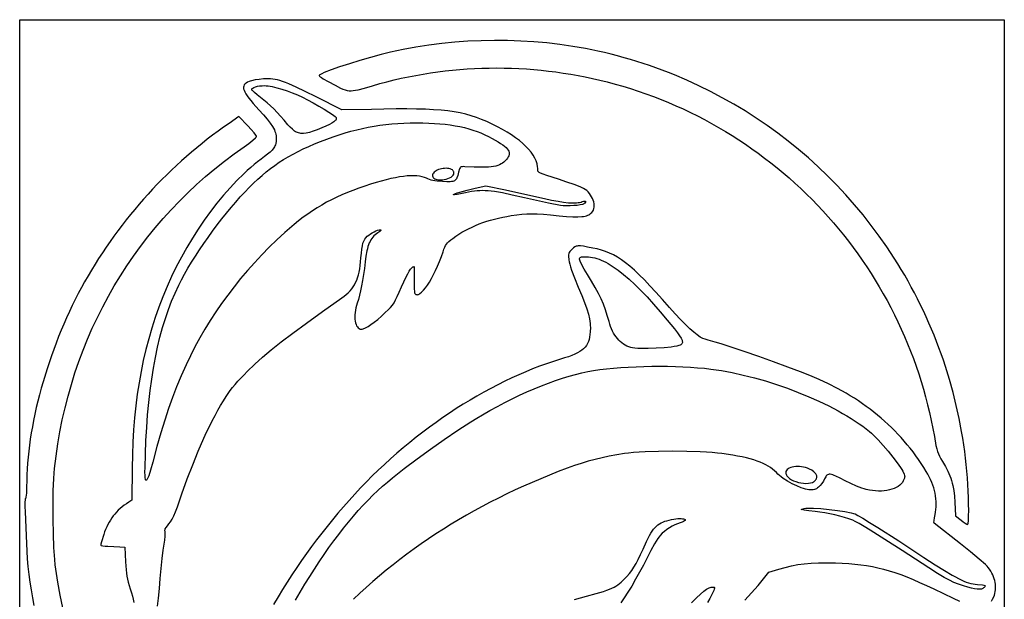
# Model space of a CAD drawing. Extents: x 109.22 to 117.12, y 110.58 to 118.58.
# Tile 2 of 2: x 109.22 to 117.12, y 113.93 to 118.58. Entities that reach past the tile are written whole.
import ezdxf

# ---------------------------------------------------------------- set-up
doc = ezdxf.new("R2010")
doc.units = 0

msp = doc.modelspace()

# ---------------------------------------------------------------- linework, layer by layer
for points in [[(109.2204, 114.5822), (109.2204, 118.5822), (113.1711, 118.5822), (117.1218, 118.5822), (117.1218, 114.5822), (117.1218, 110.5822), (113.1711, 110.5822), (109.2204, 110.5822), (109.2204, 114.5822)], [(116.8361, 114.6438), (116.8357, 114.6961), (116.8345, 114.7486), (116.8325, 114.8012), (116.8297, 114.854), (116.8261, 114.9068), (116.8218, 114.9597), (116.8166, 115.0126), (116.8107, 115.0656), (116.8041, 115.1185), (116.7967, 115.1715), (116.7885, 115.2244), (116.7796, 115.2773), (116.7595, 115.3828), (116.7364, 115.4878), (116.7105, 115.5923), (116.6817, 115.6959), (116.65, 115.7987), (116.6331, 115.8497), (116.6156, 115.9004), (116.5973, 115.9507), (116.5784, 116.0008), (116.5587, 116.0505), (116.5384, 116.0998), (116.5174, 116.1487), (116.4958, 116.1973), (116.4735, 116.2454), (116.4505, 116.293), (116.4262, 116.3416), (116.4013, 116.3898), (116.3757, 116.4375), (116.3495, 116.4847), (116.3227, 116.5315), (116.2953, 116.5779), (116.2673, 116.6238), (116.2387, 116.6693), (116.2095, 116.7142), (116.1797, 116.7587), (116.1183, 116.8463), (116.0547, 116.9319), (115.9888, 117.0155), (115.9208, 117.0971), (115.8506, 117.1766), (115.7783, 117.254), (115.704, 117.3293), (115.6277, 117.4025), (115.5494, 117.4734), (115.4693, 117.542), (115.3872, 117.6084), (115.3034, 117.6725), (115.2178, 117.7342), (115.1305, 117.7935), (115.0415, 117.8504), (114.9509, 117.9048), (114.8587, 117.9567), (114.765, 118.0061), (114.6698, 118.0529), (114.5732, 118.0971), (114.4752, 118.1386), (114.4257, 118.1583), (114.3759, 118.1774), (114.3257, 118.1958), (114.2753, 118.2135), (114.2245, 118.2305), (114.1734, 118.2469), (114.122, 118.2625), (114.0703, 118.2774), (114.0183, 118.2916), (113.9661, 118.3051), (113.9136, 118.3179), (113.8608, 118.3299), (113.8108, 118.3405), (113.7604, 118.3505), (113.7097, 118.3597), (113.6586, 118.3682), (113.5556, 118.3832), (113.4516, 118.3953), (113.3468, 118.4046), (113.2414, 118.4111), (113.1356, 118.4148), (113.0296, 118.4157), (112.9235, 118.4137), (112.8177, 118.409), (112.7122, 118.4014), (112.6073, 118.3911), (112.5032, 118.3779), (112.4, 118.3619), (112.298, 118.3431), (112.2475, 118.3327), (112.1974, 118.3215), (112.12, 118.3025), (112.0363, 118.2799), (111.9503, 118.255), (111.8661, 118.229), (111.7877, 118.2034), (111.7193, 118.1793), (111.6647, 118.158), (111.6439, 118.1488), (111.6281, 118.1408), (111.6247, 118.1379), (111.624, 118.1362), (111.6241, 118.1344), (111.6265, 118.1299), (111.6324, 118.1244), (111.6419, 118.1175), (111.6555, 118.109), (111.6956, 118.0864), (111.752, 118.0557), (111.7956, 118.0335), (111.8142, 118.0254), (111.8313, 118.0193), (111.8476, 118.015), (111.8636, 118.0126), (111.88, 118.012), (111.8973, 118.0131), (111.9161, 118.0158), (111.9369, 118.0202), (111.9872, 118.0337), (112.0529, 118.0529), (112.1099, 118.0691), (112.1673, 118.0844), (112.2248, 118.0986), (112.2827, 118.1119), (112.3407, 118.1242), (112.3989, 118.1355), (112.4573, 118.1458), (112.5159, 118.1552), (112.5747, 118.1635), (112.6336, 118.1709), (112.6926, 118.1773), (112.7517, 118.1826), (112.8109, 118.1871), (112.8703, 118.1905), (112.9296, 118.1929), (112.9891, 118.1944), (113.0485, 118.1948), (113.108, 118.1943), (113.1675, 118.1928), (113.227, 118.1903), (113.2865, 118.1868), (113.3459, 118.1823), (113.4052, 118.1768), (113.4645, 118.1704), (113.5238, 118.1629), (113.5829, 118.1545), (113.6419, 118.145), (113.7008, 118.1346), (113.7595, 118.1232), (113.818, 118.1108), (113.8764, 118.0974), (113.9346, 118.083), (113.9979, 118.0662), (114.0607, 118.0482), (114.1231, 118.0292), (114.1849, 118.009), (114.2462, 117.9878), (114.3069, 117.9655), (114.3671, 117.9421), (114.4268, 117.9177), (114.4859, 117.8923), (114.5445, 117.8658), (114.6024, 117.8383), (114.6598, 117.8098), (114.7166, 117.7803), (114.7727, 117.7499), (114.8283, 117.7184), (114.8832, 117.6861), (114.9374, 117.6527), (114.991, 117.6185), (115.0439, 117.5833), (115.0962, 117.5472), (115.1477, 117.5102), (115.1986, 117.4724), (115.2487, 117.4336), (115.2982, 117.394), (115.3469, 117.3536), (115.3948, 117.3123), (115.442, 117.2702), (115.4884, 117.2273), (115.5341, 117.1835), (115.579, 117.139), (115.6231, 117.0937), (115.6663, 117.0476), (115.7088, 117.0008), (115.7504, 116.9532), (115.7912, 116.9049), (115.8311, 116.8559), (115.8702, 116.8061), (115.9084, 116.7557), (115.9457, 116.7046), (115.9821, 116.6528), (116.0177, 116.6003), (116.0523, 116.5472), (116.0859, 116.4934), (116.1187, 116.439), (116.1505, 116.384), (116.1813, 116.3284), (116.2112, 116.2722), (116.2401, 116.2155), (116.268, 116.1581), (116.2949, 116.1002), (116.3208, 116.0417), (116.3456, 115.9828), (116.3695, 115.9232), (116.3923, 115.8632), (116.414, 115.8027), (116.4347, 115.7417), (116.4543, 115.6802), (116.4728, 115.6182), (116.4902, 115.5558), (116.5065, 115.493), (116.5216, 115.4297), (116.5357, 115.366), (116.5486, 115.3019), (116.5604, 115.2374), (116.5735, 115.1665), (116.5796, 115.1404), (116.586, 115.1184), (116.5934, 115.0989), (116.6022, 115.0801), (116.6131, 115.0603), (116.6265, 115.038), (116.6495, 114.9985), (116.6691, 114.9603), (116.6852, 114.9226), (116.6922, 114.9036), (116.6984, 114.8845), (116.7039, 114.865), (116.7087, 114.8452), (116.7164, 114.8039), (116.7219, 114.7598), (116.7252, 114.7121), (116.7306, 114.6007), (116.7749, 114.5668), (116.7928, 114.5537), (116.8087, 114.5429), (116.8209, 114.5356), (116.8277, 114.5329), (116.8294, 114.5352), (116.831, 114.5417), (116.8336, 114.5655), (116.8354, 114.6007), (116.8361, 114.6438)], [(111.4413, 117.6794), (111.4344, 117.6831), (111.4265, 117.6884), (111.4086, 117.7028), (111.3898, 117.7206), (111.3723, 117.7399), (111.3425, 117.7752), (111.3138, 117.808), (111.2858, 117.8382), (111.2587, 117.8662), (111.232, 117.892), (111.2058, 117.9158), (111.1798, 117.9378), (111.154, 117.958), (111.1262, 117.9797), (111.1034, 117.9987), (111.0881, 118.0131), (111.0839, 118.0179), (111.0824, 118.0208), (111.083, 118.0242), (111.0845, 118.0275), (111.0871, 118.0307), (111.0905, 118.0337), (111.1001, 118.0393), (111.1127, 118.0441), (111.128, 118.048), (111.1456, 118.0509), (111.165, 118.0527), (111.1859, 118.0531), (111.1991, 118.0526), (111.2138, 118.0511), (111.2471, 118.0455), (111.2843, 118.0369), (111.3244, 118.0256), (111.3661, 118.0119), (111.4082, 117.9963), (111.4494, 117.979), (111.4886, 117.9606), (111.5313, 117.9385), (111.5761, 117.914), (111.6207, 117.8886), (111.6628, 117.8637), (111.7, 117.8406), (111.7301, 117.8208), (111.7507, 117.8058), (111.7567, 117.8004), (111.7595, 117.7968), (111.7607, 117.7927), (111.761, 117.7886), (111.7605, 117.7846), (111.759, 117.7806), (111.7565, 117.7765), (111.7529, 117.7722), (111.7423, 117.7633), (111.7266, 117.7534), (111.7055, 117.7422), (111.6784, 117.7294), (111.6449, 117.7145), (111.6077, 117.6992), (111.5748, 117.6872), (111.5457, 117.6783), (111.5199, 117.6726), (111.4971, 117.6699), (111.4766, 117.6702), (111.4672, 117.6714), (111.4582, 117.6734), (111.4496, 117.676), (111.4413, 117.6794)], [(110.2291, 115.097), (110.2335, 115.2058), (110.2395, 115.3111), (110.2471, 115.4131), (110.2564, 115.5117), (110.2672, 115.6069), (110.2797, 115.699), (110.2938, 115.7878), (110.3095, 115.8734), (110.3269, 115.956), (110.346, 116.0355), (110.3668, 116.1121), (110.3893, 116.1856), (110.4134, 116.2563), (110.4393, 116.3242), (110.4669, 116.3892), (110.4962, 116.4515), (110.5187, 116.4952), (110.5436, 116.5408), (110.5707, 116.588), (110.5999, 116.6364), (110.6309, 116.6857), (110.6635, 116.7357), (110.6974, 116.7859), (110.7325, 116.8361), (110.7685, 116.8861), (110.8051, 116.9353), (110.8423, 116.9836), (110.8796, 117.0307), (110.917, 117.0761), (110.9542, 117.1196), (110.9909, 117.161), (111.027, 117.1997), (111.0624, 117.2362), (111.097, 117.2704), (111.1312, 117.3026), (111.165, 117.3329), (111.1988, 117.3614), (111.2328, 117.3883), (111.2672, 117.4138), (111.3022, 117.438), (111.3382, 117.4612), (111.3753, 117.4833), (111.4138, 117.5046), (111.4538, 117.5254), (111.4958, 117.5456), (111.5398, 117.5655), (111.5861, 117.5852), (111.635, 117.6049), (111.6857, 117.6244), (111.7352, 117.6423), (111.7838, 117.6588), (111.8315, 117.6738), (111.8786, 117.6874), (111.9253, 117.6997), (111.9717, 117.7106), (112.0179, 117.7202), (112.0643, 117.7286), (112.1109, 117.7357), (112.158, 117.7416), (112.2058, 117.7464), (112.2543, 117.75), (112.3039, 117.7526), (112.3546, 117.7541), (112.4067, 117.7546), (112.4562, 117.7542), (112.5038, 117.7528), (112.5494, 117.7506), (112.5933, 117.7474), (112.6355, 117.7432), (112.676, 117.7381), (112.715, 117.732), (112.7526, 117.7249), (112.7888, 117.7167), (112.8238, 117.7075), (112.8577, 117.6972), (112.8904, 117.6859), (112.9222, 117.6734), (112.9531, 117.6598), (112.9832, 117.6451), (113.0126, 117.6292), (113.0598, 117.6014), (113.0794, 117.589), (113.0964, 117.5773), (113.1109, 117.5663), (113.123, 117.5559), (113.1328, 117.546), (113.1402, 117.5364), (113.1455, 117.5271), (113.1486, 117.518), (113.1497, 117.5089), (113.1487, 117.4998), (113.1459, 117.4905), (113.1412, 117.4809), (113.1347, 117.4709), (113.1265, 117.4605), (113.1169, 117.45), (113.1068, 117.4405), (113.0959, 117.4321), (113.084, 117.4247), (113.071, 117.4183), (113.0566, 117.4128), (113.0406, 117.4083), (113.0228, 117.4046), (113.0031, 117.4018), (112.9812, 117.3997), (112.9569, 117.3985), (112.9301, 117.398), (112.8679, 117.399), (112.793, 117.4026), (112.7805, 117.4032), (112.7709, 117.4031), (112.7636, 117.4017), (112.7582, 117.3986), (112.7539, 117.3932), (112.7504, 117.3851), (112.7429, 117.3586), (112.736, 117.3333), (112.729, 117.314), (112.7251, 117.3064), (112.7207, 117.3), (112.7157, 117.2948), (112.7098, 117.2906), (112.703, 117.2874), (112.6951, 117.2851), (112.6858, 117.2835), (112.6751, 117.2826), (112.6488, 117.2825), (112.6147, 117.2839), (112.5713, 117.2872), (112.553, 117.2895), (112.5366, 117.2924), (112.5218, 117.2957), (112.5083, 117.2997), (112.4959, 117.3044), (112.4843, 117.3098), (112.4681, 117.3169), (112.45, 117.3225), (112.43, 117.3266), (112.408, 117.3293), (112.3842, 117.3305), (112.3583, 117.3303), (112.3306, 117.3286), (112.3008, 117.3254), (112.269, 117.3207), (112.2353, 117.3146), (112.1995, 117.307), (112.1617, 117.2979), (112.1218, 117.2874), (112.0799, 117.2753), (112.0359, 117.2618), (111.9898, 117.2468), (111.9414, 117.2301), (111.8948, 117.2129), (111.8499, 117.1952), (111.8064, 117.1769), (111.7644, 117.1578), (111.7235, 117.138), (111.6838, 117.1172), (111.6449, 117.0954), (111.6068, 117.0726), (111.5692, 117.0486), (111.5322, 117.0233), (111.4954, 116.9968), (111.4588, 116.9688), (111.4222, 116.9392), (111.3855, 116.9081), (111.3484, 116.8753), (111.2848, 116.8164), (111.2229, 116.7563), (111.1628, 116.6951), (111.1045, 116.6328), (111.048, 116.5694), (110.9934, 116.5051), (110.9407, 116.4397), (110.8899, 116.3734), (110.841, 116.3062), (110.7941, 116.2382), (110.7493, 116.1693), (110.7064, 116.0996), (110.6656, 116.0292), (110.6269, 115.958), (110.5903, 115.8862), (110.5559, 115.8137), (110.516, 115.7244), (110.4797, 115.6379), (110.4462, 115.5518), (110.4145, 115.4633), (110.3838, 115.3698), (110.3531, 115.2687), (110.3215, 115.1573), (110.2882, 115.0329), (110.2703, 114.9679), (110.2559, 114.9226), (110.2499, 114.9071), (110.2446, 114.8962), (110.24, 114.8897), (110.238, 114.8881), (110.2361, 114.8876), (110.2341, 114.888), (110.2322, 114.8894), (110.2306, 114.8918), (110.2293, 114.8955), (110.2272, 114.9072), (110.226, 114.926), (110.2257, 114.953), (110.2261, 114.9897), (110.2291, 115.097)], [(112.6708, 117.3127), (112.6827, 117.3186), (112.6922, 117.326), (112.6993, 117.3344), (112.7037, 117.3434), (112.7054, 117.3525), (112.7052, 117.3571), (112.7042, 117.3615), (112.7025, 117.3657), (112.7, 117.3698), (112.6967, 117.3735), (112.6926, 117.377), (112.6847, 117.3817), (112.6755, 117.3853), (112.6652, 117.3879), (112.6541, 117.3894), (112.6424, 117.3899), (112.6303, 117.3896), (112.618, 117.3883), (112.6058, 117.3862), (112.5939, 117.3833), (112.5825, 117.3797), (112.5717, 117.3754), (112.562, 117.3704), (112.5533, 117.3648), (112.5461, 117.3587), (112.5405, 117.352), (112.5367, 117.3449), (112.5344, 117.3366), (112.5342, 117.3291), (112.5358, 117.3223), (112.5392, 117.3162), (112.5442, 117.311), (112.5507, 117.3065), (112.5586, 117.3028), (112.5677, 117.3001), (112.578, 117.2982), (112.5893, 117.2972), (112.6014, 117.2972), (112.6143, 117.2982), (112.6278, 117.3002), (112.6418, 117.3033), (112.6562, 117.3074), (112.6708, 117.3127)], [(113.5603, 117.0911), (113.463, 117.1116), (113.2706, 117.1543), (113.1732, 117.1758), (113.0948, 117.1919), (113.0314, 117.2029), (113.0041, 117.2066), (112.979, 117.2092), (112.9556, 117.2106), (112.9334, 117.211), (112.912, 117.2103), (112.8907, 117.2087), (112.869, 117.2062), (112.8466, 117.2027), (112.7972, 117.1933), (112.7304, 117.1807), (112.7092, 117.1777), (112.7005, 117.1776), (112.7005, 117.179), (112.7027, 117.1808), (112.7128, 117.1857), (112.7298, 117.192), (112.7525, 117.1992), (112.8102, 117.2153), (112.8764, 117.2311), (112.9611, 117.2495), (113.1178, 117.2172), (113.2748, 117.1836), (113.4322, 117.148), (113.4893, 117.1353), (113.5403, 117.1253), (113.5853, 117.1182), (113.6248, 117.1137), (113.6592, 117.112), (113.6888, 117.113), (113.7019, 117.1145), (113.714, 117.1166), (113.7251, 117.1194), (113.7351, 117.1228), (113.745, 117.1261), (113.7527, 117.1275), (113.7581, 117.1272), (113.7612, 117.1254), (113.7618, 117.122), (113.7599, 117.1174), (113.7554, 117.1116), (113.748, 117.1049), (113.744, 117.1026), (113.7377, 117.1003), (113.7193, 117.0963), (113.695, 117.0929), (113.667, 117.0903), (113.6374, 117.0887), (113.6083, 117.0882), (113.5819, 117.0889), (113.5603, 117.0911)], [(114.1244, 115.9516), (114.1087, 115.957), (114.0935, 115.9634), (114.0791, 115.9708), (114.0653, 115.9792), (114.0521, 115.9887), (114.0396, 115.9993), (114.0277, 116.0108), (114.0165, 116.0234), (114.0059, 116.037), (113.996, 116.0517), (113.9867, 116.0674), (113.9781, 116.0841), (113.9701, 116.1019), (113.9627, 116.1207), (113.956, 116.1406), (113.95, 116.1615), (113.9361, 116.2102), (113.9213, 116.2555), (113.905, 116.299), (113.8864, 116.342), (113.8648, 116.3861), (113.8396, 116.4327), (113.8102, 116.4833), (113.7757, 116.5394), (113.7513, 116.5799), (113.7314, 116.6162), (113.7179, 116.6442), (113.7143, 116.6539), (113.713, 116.6601), (113.7133, 116.6663), (113.7147, 116.6712), (113.7175, 116.6748), (113.7222, 116.6773), (113.7293, 116.679), (113.7393, 116.68), (113.7696, 116.6805), (113.7854, 116.6799), (113.8015, 116.6782), (113.8179, 116.6754), (113.8347, 116.6716), (113.8519, 116.6666), (113.8695, 116.6605), (113.8874, 116.6534), (113.9057, 116.6451), (113.9244, 116.6357), (113.9435, 116.6252), (113.9829, 116.6008), (114.024, 116.5718), (114.0667, 116.5383), (114.1112, 116.5001), (114.1574, 116.4574), (114.2055, 116.4099), (114.2555, 116.3577), (114.3074, 116.3008), (114.3612, 116.239), (114.4171, 116.1724), (114.475, 116.101), (114.498, 116.0714), (114.5157, 116.0468), (114.5282, 116.0267), (114.5359, 116.0104), (114.5379, 116.0035), (114.5388, 115.9973), (114.5386, 115.9918), (114.5372, 115.9869), (114.5348, 115.9825), (114.5314, 115.9786), (114.5269, 115.975), (114.5215, 115.9717), (114.5104, 115.9674), (114.4942, 115.9633), (114.4737, 115.9595), (114.4494, 115.956), (114.3925, 115.9501), (114.3292, 115.9459), (114.2651, 115.9437), (114.2059, 115.9437), (114.1799, 115.9447), (114.1571, 115.9463), (114.1384, 115.9486), (114.1244, 115.9516)], [(115.6062, 114.8872), (115.6103, 114.8929), (115.6134, 114.8986), (115.6155, 114.9044), (115.6167, 114.9103), (115.6169, 114.9161), (115.6161, 114.922), (115.6145, 114.9278), (115.6118, 114.9336), (115.6083, 114.9394), (115.6038, 114.9451), (115.5922, 114.9563), (115.5769, 114.9671), (115.5582, 114.9773), (115.5431, 114.9838), (115.5275, 114.989), (115.5115, 114.993), (115.4953, 114.9958), (115.4793, 114.9975), (115.4635, 114.998), (115.4483, 114.9974), (115.4337, 114.9958), (115.4201, 114.9931), (115.4076, 114.9895), (115.3964, 114.9848), (115.3868, 114.9792), (115.379, 114.9728), (115.3731, 114.9654), (115.3694, 114.9572), (115.3681, 114.9482), (115.3687, 114.9418), (115.3703, 114.9355), (115.3729, 114.9294), (115.3765, 114.9234), (115.3809, 114.9176), (115.3861, 114.912), (115.3988, 114.9014), (115.414, 114.8919), (115.4312, 114.8834), (115.45, 114.8762), (115.4698, 114.8703), (115.4901, 114.8659), (115.5105, 114.8631), (115.5304, 114.862), (115.5494, 114.8628), (115.567, 114.8656), (115.5827, 114.8705), (115.5896, 114.8738), (115.5959, 114.8777), (115.6015, 114.8821), (115.6062, 114.8872)], [(116.794, 114.0405), (116.7533, 114.0545), (116.7178, 114.0683), (116.682, 114.0849), (116.6402, 114.1076), (116.5869, 114.1397), (116.5163, 114.1845), (116.3013, 114.3247), (116.1643, 114.4131), (116.0464, 114.4868), (115.9976, 114.5163), (115.9571, 114.54), (115.9262, 114.557), (115.906, 114.5667), (115.8752, 114.578), (115.8403, 114.5891), (115.8022, 114.5997), (115.7623, 114.6095), (115.7214, 114.6183), (115.6808, 114.6259), (115.6415, 114.632), (115.6046, 114.6363), (115.5521, 114.6423), (115.5159, 114.6481), (115.4913, 114.6537), (115.5167, 114.661), (115.5283, 114.663), (115.5452, 114.6639), (115.5666, 114.664), (115.5918, 114.6632), (115.6507, 114.6595), (115.7161, 114.6533), (115.782, 114.6454), (115.8427, 114.6363), (115.8922, 114.6267), (115.911, 114.6219), (115.9248, 114.6171), (115.9474, 114.6055), (115.9865, 114.5826), (116.0405, 114.5496), (116.1077, 114.5075), (116.2754, 114.4002), (116.4765, 114.2689), (116.5664, 114.2102), (116.6408, 114.1632), (116.7024, 114.1264), (116.7291, 114.1115), (116.7536, 114.0987), (116.7761, 114.0878), (116.7971, 114.0786), (116.8167, 114.0711), (116.8353, 114.065), (116.8533, 114.0601), (116.871, 114.0564), (116.8887, 114.0536), (116.9067, 114.0517), (116.9459, 114.0477), (116.9577, 114.0458), (116.9651, 114.0437), (116.9685, 114.0411), (116.9688, 114.0395), (116.9685, 114.0378), (116.9656, 114.0335), (116.9604, 114.028), (116.9556, 114.0238), (116.9503, 114.0202), (116.9445, 114.0172), (116.938, 114.0149), (116.931, 114.0133), (116.9232, 114.0124), (116.9053, 114.0125), (116.8839, 114.0153), (116.8585, 114.0209), (116.8287, 114.0293), (116.794, 114.0405)]]:
    msp.add_lwpolyline(points, close=True)
for points in [[(110.3252, 113.8773), (110.3332, 113.9421), (110.3414, 114.019), (110.3487, 114.0994), (110.356, 114.1805), (110.3642, 114.2594), (110.3721, 114.3269), (110.379, 114.3741), (110.3841, 114.4077), (110.3873, 114.4381), (110.3884, 114.462), (110.3881, 114.4704), (110.3872, 114.476), (110.3861, 114.481), (110.386, 114.4861), (110.3868, 114.4915), (110.3886, 114.4971), (110.3951, 114.5088), (110.4055, 114.5215), (110.4185, 114.5368), (110.431, 114.5548), (110.4435, 114.5765), (110.4564, 114.6029), (110.4703, 114.6351), (110.4856, 114.6742), (110.5028, 114.7213), (110.5223, 114.7773), (110.5651, 114.8975), (110.6088, 115.0124), (110.6532, 115.1214), (110.6981, 115.224), (110.7206, 115.2728), (110.7432, 115.3197), (110.7657, 115.3648), (110.7882, 115.408), (110.8107, 115.4492), (110.8331, 115.4883), (110.8553, 115.5253), (110.8774, 115.5602), (110.8928, 115.5827), (110.9101, 115.6063), (110.9291, 115.6307), (110.9498, 115.6558), (110.9721, 115.6814), (110.9957, 115.7074), (111.0206, 115.7336), (111.0466, 115.76), (111.1064, 115.8176), (111.1693, 115.8745), (111.2388, 115.9333), (111.3183, 115.9967), (111.4111, 116.0673), (111.5208, 116.1479), (111.6508, 116.2411), (111.8045, 116.3496), (111.8235, 116.3635), (111.8409, 116.3776), (111.8568, 116.3919), (111.8713, 116.4067), (111.8845, 116.422), (111.8963, 116.4381), (111.9069, 116.4551), (111.9164, 116.473), (111.9247, 116.4921), (111.9321, 116.5126), (111.9385, 116.5344), (111.9441, 116.5579), (111.9489, 116.5832), (111.9529, 116.6103), (111.9563, 116.6395), (111.9591, 116.6709), (111.9624, 116.7102), (111.966, 116.7424), (111.9702, 116.7685), (111.9752, 116.7895), (111.9814, 116.8066), (111.989, 116.8208), (111.9984, 116.8331), (112.01, 116.8446), (112.0219, 116.8545), (112.0354, 116.8641), (112.0497, 116.873), (112.0643, 116.881), (112.0786, 116.8878), (112.0921, 116.8929), (112.104, 116.8963), (112.1138, 116.8975), (112.1174, 116.8971), (112.1193, 116.896), (112.1195, 116.894), (112.118, 116.8914), (112.1099, 116.8836), (112.0949, 116.8727), (112.0836, 116.8645), (112.0731, 116.856), (112.0634, 116.847), (112.0545, 116.8373), (112.0464, 116.827), (112.039, 116.8159), (112.0322, 116.8039), (112.026, 116.7909), (112.0203, 116.7768), (112.0152, 116.7615), (112.0105, 116.7449), (112.0062, 116.7269), (111.9988, 116.6861), (111.9925, 116.6385), (111.9861, 116.5862), (111.9793, 116.537), (111.972, 116.4909), (111.9642, 116.4479), (111.956, 116.4082), (111.9474, 116.3718), (111.9384, 116.3387), (111.9289, 116.3089), (111.9227, 116.2892), (111.9178, 116.2697), (111.9141, 116.2506), (111.9115, 116.2319), (111.9101, 116.2138), (111.9098, 116.1965), (111.9106, 116.1801), (111.9125, 116.1648), (111.9154, 116.1507), (111.9193, 116.138), (111.9243, 116.1269), (111.9302, 116.1174), (111.937, 116.1098), (111.9448, 116.1041), (111.9535, 116.1006), (111.9631, 116.0994), (111.9696, 116.1001), (111.977, 116.1019), (111.9947, 116.1089), (112.0156, 116.1204), (112.0394, 116.1359), (112.0655, 116.1551), (112.0937, 116.1778), (112.1234, 116.2037), (112.1542, 116.2324), (112.1771, 116.2547), (112.1955, 116.2739), (112.2108, 116.2921), (112.2242, 116.3113), (112.2371, 116.3335), (112.2507, 116.3608), (112.2664, 116.3952), (112.2855, 116.4388), (112.3038, 116.4804), (112.3199, 116.5149), (112.3339, 116.543), (112.3463, 116.565), (112.3571, 116.5814), (112.3668, 116.5926), (112.3713, 116.5965), (112.3756, 116.5992), (112.3797, 116.6009), (112.3838, 116.6016), (112.3849, 116.5996), (112.3857, 116.5937), (112.3867, 116.5721), (112.3867, 116.5401), (112.3857, 116.5009), (112.3849, 116.4606), (112.3857, 116.4256), (112.3879, 116.3996), (112.3894, 116.3911), (112.3912, 116.3863), (112.3949, 116.3818), (112.3991, 116.3786), (112.4038, 116.3767), (112.4088, 116.376), (112.4142, 116.3766), (112.42, 116.3783), (112.4261, 116.3811), (112.4325, 116.3851), (112.4461, 116.3961), (112.4607, 116.4112), (112.4761, 116.4299), (112.492, 116.4522), (112.5083, 116.4776), (112.5249, 116.5059), (112.5415, 116.5368), (112.5579, 116.5701), (112.574, 116.6054), (112.5895, 116.6426), (112.6043, 116.6813), (112.6182, 116.7212), (112.625, 116.741), (112.6314, 116.7572), (112.638, 116.7707), (112.6455, 116.7825), (112.6544, 116.7932), (112.6654, 116.8038), (112.6791, 116.8152), (112.6961, 116.8281), (112.7196, 116.845), (112.7441, 116.8611), (112.7694, 116.8766), (112.7956, 116.8914), (112.8226, 116.9055), (112.8504, 116.9188), (112.8789, 116.9315), (112.9082, 116.9434), (112.9381, 116.9545), (112.9687, 116.9649), (112.9998, 116.9745), (113.0316, 116.9833), (113.0638, 116.9912), (113.0966, 116.9984), (113.1298, 117.0047), (113.1635, 117.0102), (113.2092, 117.0165), (113.2506, 117.021), (113.29, 117.0237), (113.3302, 117.0246), (113.3737, 117.0236), (113.4229, 117.0209), (113.4805, 117.0163), (113.5491, 117.0099), (113.6086, 117.0046), (113.658, 117.0015), (113.6985, 117.0007), (113.7313, 117.0023), (113.7453, 117.0041), (113.7579, 117.0066), (113.7692, 117.0097), (113.7793, 117.0135), (113.7885, 117.018), (113.7969, 117.0232), (113.8047, 117.0292), (113.812, 117.0359), (113.8193, 117.0449), (113.8247, 117.0552), (113.8284, 117.0666), (113.8304, 117.079), (113.8307, 117.0921), (113.8295, 117.1057), (113.8267, 117.1197), (113.8226, 117.1339), (113.8171, 117.148), (113.8103, 117.1619), (113.8022, 117.1753), (113.793, 117.1881), (113.7827, 117.2), (113.7714, 117.2109), (113.7591, 117.2206), (113.746, 117.2289), (113.735, 117.2341), (113.7182, 117.2411), (113.6707, 117.2589), (113.6101, 117.28), (113.543, 117.3019), (113.4502, 117.3318), (113.421, 117.3421), (113.401, 117.3504), (113.3883, 117.3576), (113.3843, 117.361), (113.3814, 117.3644), (113.3796, 117.3679), (113.3786, 117.3717), (113.378, 117.3802), (113.3776, 117.3916), (113.3765, 117.403), (113.3719, 117.4261), (113.3643, 117.4492), (113.3537, 117.4725), (113.3402, 117.4959), (113.3238, 117.5193), (113.3046, 117.5427), (113.2826, 117.566), (113.2578, 117.5892), (113.2303, 117.6122), (113.2002, 117.6351), (113.1674, 117.6577), (113.132, 117.68), (113.0941, 117.7021), (113.0538, 117.7237), (113.0109, 117.745), (112.9682, 117.7647), (112.9265, 117.7823), (112.8851, 117.798), (112.8431, 117.8118), (112.8, 117.8238), (112.755, 117.8341), (112.7074, 117.8428), (112.6565, 117.85), (112.6015, 117.8557), (112.5417, 117.8601), (112.4764, 117.8632), (112.4049, 117.8652), (112.3265, 117.866), (112.2404, 117.8659), (112.0424, 117.863), (111.8053, 117.8581), (111.599, 117.9627), (111.5104, 118.0072), (111.4381, 118.042), (111.3791, 118.0682), (111.3536, 118.0784), (111.3303, 118.0869), (111.3088, 118.0937), (111.2888, 118.0991), (111.2697, 118.1031), (111.2514, 118.1058), (111.2333, 118.1074), (111.2151, 118.108), (111.177, 118.1069), (111.1432, 118.1037), (111.1101, 118.0989), (111.0815, 118.093), (111.0701, 118.0899), (111.0612, 118.0868), (111.0481, 118.0806), (111.0373, 118.074), (111.0287, 118.0667), (111.0223, 118.0587), (111.0183, 118.0498), (111.0166, 118.0399), (111.0174, 118.0289), (111.0206, 118.0167), (111.0263, 118.0031), (111.0346, 117.988), (111.0454, 117.9714), (111.0588, 117.953), (111.0749, 117.9328), (111.0937, 117.9107), (111.1395, 117.86), (111.1767, 117.8192), (111.2073, 117.7835), (111.2316, 117.7521), (111.2503, 117.7241), (111.2577, 117.711), (111.2639, 117.6985), (111.2689, 117.6863), (111.2729, 117.6744), (111.2759, 117.6627), (111.2779, 117.651), (111.2791, 117.6393), (111.2795, 117.6274), (111.2783, 117.6069), (111.2747, 117.5879), (111.2719, 117.5789), (111.2683, 117.5701), (111.264, 117.5615), (111.2589, 117.5531), (111.2462, 117.5364), (111.23, 117.5195), (111.2098, 117.5022), (111.1856, 117.4839), (111.1577, 117.4635), (111.1299, 117.4419), (111.102, 117.4193), (111.0742, 117.3957), (111.0464, 117.3711), (111.0188, 117.3455), (110.9638, 117.2915), (110.9094, 117.2341), (110.8558, 117.1734), (110.8031, 117.1097), (110.7516, 117.0432), (110.7015, 116.9742), (110.6528, 116.9029), (110.6058, 116.8296), (110.5608, 116.7545), (110.5177, 116.6778), (110.477, 116.5998), (110.4386, 116.5208), (110.4028, 116.4409), (110.3688, 116.3584), (110.337, 116.2755), (110.3076, 116.1918), (110.2804, 116.1073), (110.2555, 116.0219), (110.2327, 115.9355), (110.2122, 115.8479), (110.1939, 115.759), (110.1778, 115.6687), (110.1637, 115.5768), (110.1518, 115.4834), (110.142, 115.3881), (110.1342, 115.291), (110.1285, 115.1919), (110.1248, 115.0907), (110.1231, 114.9872), (110.1213, 114.7271), (110.0969, 114.7119), (110.078, 114.6995), (110.06, 114.6868), (110.043, 114.6737), (110.0269, 114.6602), (110.0116, 114.6462), (109.9973, 114.6317), (109.9837, 114.6166), (109.971, 114.601), (109.959, 114.5848), (109.9479, 114.5679), (109.9374, 114.5503), (109.9276, 114.5321), (109.9185, 114.513), (109.9101, 114.4932), (109.9022, 114.4726), (109.895, 114.4512), (109.8778, 114.3947), (109.8725, 114.3758), (109.8706, 114.3669), (109.8718, 114.3654), (109.8751, 114.3638), (109.8872, 114.361), (109.9053, 114.3587), (109.9273, 114.3573), (110.0245, 114.3531), (110.0652, 114.3511), (110.0703, 114.2327), (110.0742, 114.169), (110.077, 114.1425), (110.0806, 114.118), (110.0852, 114.0943), (110.0911, 114.0701), (110.0984, 114.0443), (110.1074, 114.0157), (110.1172, 113.9847), (110.1248, 113.9578), (110.1307, 113.9329), (110.135, 113.9075)], [(109.5659, 113.8627), (109.5447, 113.965), (109.5262, 114.0685), (109.5103, 114.1733), (109.5059, 114.2099), (109.502, 114.2518), (109.4955, 114.3487), (109.491, 114.4581), (109.4885, 114.5741), (109.4881, 114.6905), (109.4899, 114.8015), (109.4939, 114.9009), (109.4968, 114.9444), (109.5003, 114.9829), (109.512, 115.0816), (109.5263, 115.1795), (109.5431, 115.2766), (109.5624, 115.3728), (109.5841, 115.4681), (109.6083, 115.5624), (109.6349, 115.6558), (109.6638, 115.7482), (109.6952, 115.8394), (109.7289, 115.9297), (109.7649, 116.0187), (109.8033, 116.1066), (109.8439, 116.1933), (109.8868, 116.2788), (109.9319, 116.363), (109.9793, 116.4459), (110.0288, 116.5274), (110.0806, 116.6075), (110.1344, 116.6862), (110.1905, 116.7634), (110.2486, 116.8392), (110.3088, 116.9133), (110.3711, 116.986), (110.4354, 117.057), (110.5018, 117.1263), (110.5701, 117.194), (110.6404, 117.2599), (110.7127, 117.3241), (110.787, 117.3865), (110.8631, 117.4471), (110.9411, 117.5057), (111.021, 117.5625), (111.0598, 117.5903), (111.0917, 117.6149), (111.1133, 117.6337), (111.1192, 117.6401), (111.1214, 117.644), (111.12, 117.648), (111.1159, 117.6547), (111.1007, 117.6746), (111.0781, 117.7009), (111.0504, 117.7307), (110.979, 117.805), (110.9002, 117.7506), (110.8559, 117.7196), (110.8122, 117.688), (110.7688, 117.6558), (110.726, 117.6229), (110.6836, 117.5894), (110.6417, 117.5553), (110.6003, 117.5206), (110.5593, 117.4853), (110.5189, 117.4494), (110.479, 117.413), (110.4396, 117.376), (110.4007, 117.3384), (110.3623, 117.3002), (110.3245, 117.2615), (110.2872, 117.2223), (110.2504, 117.1825), (110.2142, 117.1422), (110.1786, 117.1013), (110.1435, 117.06), (110.1089, 117.0181), (110.075, 116.9758), (110.0416, 116.9329), (110.0089, 116.8896), (109.9767, 116.8458), (109.9451, 116.8015), (109.9141, 116.7567), (109.8838, 116.7115), (109.8541, 116.6658), (109.825, 116.6197), (109.7965, 116.5731), (109.7687, 116.5262), (109.7415, 116.4788), (109.7159, 116.4325), (109.6909, 116.3855), (109.6664, 116.3377), (109.6425, 116.2894), (109.6193, 116.2404), (109.5966, 116.1908), (109.5746, 116.1408), (109.5533, 116.0904), (109.5326, 116.0395), (109.5126, 115.9883), (109.4933, 115.9369), (109.4747, 115.8852), (109.4397, 115.7814), (109.4078, 115.6773), (109.3931, 115.6253), (109.3791, 115.5734), (109.366, 115.5217), (109.3537, 115.4702), (109.3422, 115.4189), (109.3317, 115.3679), (109.322, 115.3173), (109.3132, 115.2671), (109.3053, 115.2174), (109.2984, 115.1683), (109.2925, 115.1197), (109.2874, 115.0717), (109.2834, 115.0245), (109.2804, 114.9779), (109.2784, 114.9322), (109.2774, 114.8873), (109.2761, 114.8301), (109.2737, 114.7832), (109.2705, 114.7515), (109.2688, 114.7428), (109.2679, 114.7406), (109.2669, 114.7398), (109.2652, 114.7378), (109.2638, 114.7318), (109.262, 114.7095), (109.2618, 114.6759), (109.2631, 114.6339), (109.274, 114.3802), (109.2771, 114.3185), (109.2814, 114.2565), (109.287, 114.1944), (109.2939, 114.1322), (109.302, 114.0698), (109.3114, 114.0074), (109.3219, 113.9449), (109.3337, 113.8824)], [(117.0182, 113.9175), (117.0284, 113.9333), (117.0373, 113.9524), (117.0422, 113.9662), (117.0461, 113.9802), (117.049, 113.9943), (117.0508, 114.0087), (117.0517, 114.0231), (117.0515, 114.0378), (117.0502, 114.0525), (117.048, 114.0674), (117.0447, 114.0823), (117.0404, 114.0973), (117.0351, 114.1124), (117.0288, 114.1276), (117.0215, 114.1428), (117.0132, 114.1579), (117.0039, 114.1731), (116.9936, 114.1883), (116.9854, 114.1973), (116.9697, 114.2119), (116.9194, 114.2553), (116.8502, 114.3122), (116.7693, 114.3765), (116.5587, 114.542), (116.5577, 114.5445), (116.5573, 114.5493), (116.5583, 114.5649), (116.5613, 114.5864), (116.5663, 114.6118), (116.5703, 114.6327), (116.5731, 114.6538), (116.5748, 114.6751), (116.5754, 114.6964), (116.5749, 114.7179), (116.5732, 114.7395), (116.5704, 114.7612), (116.5665, 114.7829), (116.5615, 114.8048), (116.5553, 114.8266), (116.548, 114.8486), (116.5396, 114.8706), (116.5301, 114.8926), (116.5195, 114.9146), (116.5078, 114.9366), (116.495, 114.9587), (116.475, 114.9908), (116.4544, 115.0225), (116.4332, 115.0536), (116.4115, 115.0841), (116.3892, 115.1142), (116.3662, 115.1437), (116.3427, 115.1727), (116.3186, 115.2011), (116.294, 115.2291), (116.2687, 115.2565), (116.2428, 115.2833), (116.2163, 115.3097), (116.1893, 115.3355), (116.1616, 115.3608), (116.1334, 115.3856), (116.1045, 115.4099), (116.075, 115.4337), (116.045, 115.4569), (116.0143, 115.4796), (115.9831, 115.5018), (115.9512, 115.5235), (115.9187, 115.5447), (115.8856, 115.5654), (115.8519, 115.5855), (115.7827, 115.6243), (115.711, 115.6611), (115.6369, 115.6958), (115.5603, 115.7285), (115.4851, 115.7579), (115.3855, 115.7951), (115.2709, 115.8367), (115.1506, 115.8796), (115.0342, 115.9203), (114.9308, 115.9555), (114.85, 115.982), (114.8012, 115.9964), (114.7441, 116.0118), (114.72, 116.0193), (114.7031, 116.0255), (114.6928, 116.0303), (114.6817, 116.0365), (114.6572, 116.0529), (114.6293, 116.075), (114.598, 116.1029), (114.563, 116.1366), (114.5243, 116.1764), (114.4816, 116.2223), (114.4348, 116.2745), (114.3781, 116.3384), (114.3259, 116.3962), (114.2778, 116.4481), (114.2333, 116.4945), (114.192, 116.5358), (114.1534, 116.5724), (114.1171, 116.6044), (114.0827, 116.6324), (114.0496, 116.6567), (114.0175, 116.6775), (113.9859, 116.6953), (113.9543, 116.7104), (113.9224, 116.7231), (113.8896, 116.7338), (113.8555, 116.7428), (113.8197, 116.7505), (113.7775, 116.7585), (113.7449, 116.7641), (113.7201, 116.7671), (113.7014, 116.7674), (113.6938, 116.7665), (113.687, 116.7649), (113.6809, 116.7625), (113.6751, 116.7595), (113.664, 116.7509), (113.6518, 116.7393), (113.6424, 116.7297), (113.6354, 116.7214), (113.6303, 116.7136), (113.627, 116.7057), (113.6253, 116.6967), (113.6249, 116.6859), (113.6272, 116.6558), (113.6296, 116.6409), (113.6341, 116.6222), (113.6406, 116.5999), (113.6492, 116.5741), (113.6723, 116.5123), (113.703, 116.4376), (113.7311, 116.3704), (113.7537, 116.3127), (113.7713, 116.263), (113.7843, 116.2197), (113.7932, 116.1811), (113.7962, 116.1631), (113.7983, 116.1458), (113.7996, 116.1288), (113.8001, 116.112), (113.7991, 116.0782), (113.797, 116.0561), (113.794, 116.0358), (113.7897, 116.017), (113.7842, 115.9998), (113.7772, 115.9839), (113.7686, 115.9692), (113.7582, 115.9556), (113.7459, 115.9429), (113.7315, 115.9309), (113.7149, 115.9197), (113.6959, 115.9089), (113.6745, 115.8985), (113.6503, 115.8884), (113.6233, 115.8783), (113.5933, 115.8682), (113.5603, 115.8579), (113.5046, 115.8405), (113.4488, 115.8218), (113.3929, 115.8017), (113.3369, 115.7802), (113.2808, 115.7574), (113.2247, 115.7334), (113.1687, 115.708), (113.1126, 115.6815), (113.0566, 115.6537), (113.0007, 115.6247), (112.945, 115.5945), (112.8894, 115.5632), (112.8341, 115.5307), (112.7789, 115.4971), (112.7241, 115.4624), (112.6695, 115.4266), (112.6153, 115.3898), (112.5614, 115.352), (112.5079, 115.3131), (112.4549, 115.2733), (112.4023, 115.2325), (112.3502, 115.1907), (112.2986, 115.1481), (112.2476, 115.1045), (112.1972, 115.0601), (112.1474, 115.0148), (112.0983, 114.9687), (112.0499, 114.9217), (112.0022, 114.874), (111.9552, 114.8255), (111.909, 114.7763), (111.8637, 114.7263), (111.8185, 114.675), (111.774, 114.6231), (111.7303, 114.5707), (111.6872, 114.5176), (111.6448, 114.464), (111.6031, 114.4097), (111.5621, 114.3548), (111.5218, 114.2993), (111.4821, 114.2431), (111.4431, 114.1862), (111.4047, 114.1287), (111.367, 114.0705), (111.3299, 114.0115), (111.2935, 113.9519), (111.2576, 113.8915)], [(111.4348, 113.9262), (111.4722, 113.9906), (111.5099, 114.0536), (111.5479, 114.1152), (111.5861, 114.1753), (111.6246, 114.234), (111.6632, 114.2911), (111.7021, 114.3466), (111.7411, 114.4005), (111.7802, 114.4527), (111.8194, 114.5032), (111.8586, 114.5519), (111.8979, 114.5988), (111.9373, 114.6439), (111.9766, 114.687), (112.0158, 114.7282), (112.055, 114.7674), (112.0941, 114.8045), (112.133, 114.8396), (112.1711, 114.8722), (112.213, 114.9069), (112.3062, 114.9807), (112.4089, 115.0584), (112.5174, 115.1373), (112.6279, 115.2149), (112.7368, 115.2884), (112.8404, 115.3552), (112.8891, 115.3852), (112.935, 115.4126), (112.9941, 115.4465), (113.0535, 115.479), (113.1131, 115.5103), (113.1727, 115.5402), (113.2322, 115.5687), (113.2913, 115.5957), (113.3499, 115.6212), (113.4078, 115.6449), (113.4649, 115.667), (113.5209, 115.6873), (113.5758, 115.7058), (113.6293, 115.7223), (113.6812, 115.7369), (113.7315, 115.7495), (113.7799, 115.7599), (113.8263, 115.7681), (113.8762, 115.7753), (113.9295, 115.7816), (113.9855, 115.7871), (114.044, 115.7918), (114.1043, 115.7955), (114.1662, 115.7985), (114.229, 115.8005), (114.2925, 115.8017), (114.3561, 115.8021), (114.4194, 115.8015), (114.4819, 115.8001), (114.5432, 115.7978), (114.6028, 115.7945), (114.6603, 115.7904), (114.7152, 115.7854), (114.7672, 115.7794), (114.8094, 115.7736), (114.8521, 115.7669), (114.8953, 115.7593), (114.9389, 115.7509), (115.0271, 115.7315), (115.116, 115.709), (115.2052, 115.6837), (115.294, 115.6557), (115.3819, 115.6252), (115.4683, 115.5925), (115.5527, 115.5579), (115.6345, 115.5214), (115.7132, 115.4834), (115.7882, 115.4441), (115.8241, 115.424), (115.8589, 115.4036), (115.8925, 115.383), (115.9249, 115.3623), (115.9558, 115.3413), (115.9854, 115.3202), (116.0135, 115.299), (116.04, 115.2777), (116.0549, 115.2647), (116.0716, 115.249), (116.1088, 115.211), (116.149, 115.1668), (116.1898, 115.1196), (116.2286, 115.0722), (116.2627, 115.0277), (116.2897, 114.9892), (116.2998, 114.9731), (116.3071, 114.9597), (116.3182, 114.9354), (116.3211, 114.9264), (116.3223, 114.9186), (116.3219, 114.9111), (116.3199, 114.9033), (116.3113, 114.8832), (116.3038, 114.8703), (116.2942, 114.8583), (116.2827, 114.8474), (116.2694, 114.8376), (116.2544, 114.8288), (116.2378, 114.8212), (116.2198, 114.8147), (116.2005, 114.8094), (116.1799, 114.8053), (116.1584, 114.8024), (116.1359, 114.8009), (116.1126, 114.8006), (116.0886, 114.8016), (116.0641, 114.8041), (116.0391, 114.8079), (116.0139, 114.8131), (115.9976, 114.8175), (115.9789, 114.8236), (115.9363, 114.8399), (115.8902, 114.8603), (115.8449, 114.883), (115.8035, 114.9048), (115.7706, 114.9206), (115.7569, 114.9263), (115.7448, 114.9306), (115.7343, 114.9335), (115.725, 114.935), (115.717, 114.935), (115.7099, 114.9338), (115.7037, 114.9311), (115.6982, 114.9271), (115.6932, 114.9218), (115.6886, 114.9151), (115.6799, 114.8979), (115.6707, 114.8807), (115.6586, 114.8627), (115.645, 114.846), (115.6316, 114.8328), (115.6223, 114.8253), (115.6139, 114.8195), (115.6059, 114.8152), (115.5978, 114.8122), (115.5891, 114.8105), (115.5793, 114.8098), (115.5543, 114.8111), (115.5406, 114.8131), (115.5256, 114.8165), (115.5094, 114.8211), (115.4923, 114.8269), (115.4563, 114.8417), (115.4191, 114.8598), (115.3826, 114.8803), (115.3482, 114.9025), (115.3324, 114.914), (115.3177, 114.9255), (115.3044, 114.937), (115.2928, 114.9483), (115.278, 114.9627), (115.2623, 114.9762), (115.2454, 114.9889), (115.2273, 115.0008), (115.2077, 115.012), (115.1865, 115.0225), (115.1636, 115.0324), (115.1388, 115.0417), (115.112, 115.0504), (115.0831, 115.0587), (115.0518, 115.0666), (115.0181, 115.0741), (114.9818, 115.0812), (114.9428, 115.0881), (114.8558, 115.1012), (114.8198, 115.1055), (114.7783, 115.1092), (114.7322, 115.1124), (114.6822, 115.1149), (114.574, 115.1183), (114.4599, 115.1195), (114.3463, 115.1183), (114.2397, 115.1149), (114.1909, 115.1123), (114.1463, 115.1091), (114.1066, 115.1054), (114.0726, 115.1011), (114.0112, 115.0914), (113.952, 115.0805), (113.8946, 115.0683), (113.8384, 115.0548), (113.7828, 115.0398), (113.7273, 115.0231), (113.6714, 115.0045), (113.6145, 114.9841), (113.5426, 114.9568), (113.4716, 114.9288), (113.4014, 114.9), (113.332, 114.8705), (113.2634, 114.8403), (113.1956, 114.8093), (113.1286, 114.7775), (113.0624, 114.745), (112.9969, 114.7117), (112.9323, 114.6777), (112.8685, 114.6429), (112.8054, 114.6073), (112.7431, 114.571), (112.6816, 114.5339), (112.6208, 114.496), (112.5608, 114.4574), (112.5016, 114.418), (112.4431, 114.3778), (112.3854, 114.3368), (112.3284, 114.295), (112.2721, 114.2525), (112.2166, 114.2091), (112.1619, 114.165), (112.1078, 114.1201), (112.0545, 114.0743), (112.0019, 114.0278), (111.9501, 113.9805), (111.8989, 113.9323)], [(113.6726, 113.9313), (113.7691, 113.9565), (113.8458, 113.9777), (113.906, 113.9961), (113.9309, 114.0048), (113.9529, 114.0132), (113.9724, 114.0216), (113.9898, 114.0302), (114.0054, 114.039), (114.0197, 114.0483), (114.0332, 114.0583), (114.0461, 114.069), (114.0721, 114.0935), (114.0937, 114.1162), (114.1135, 114.1393), (114.132, 114.1637), (114.1497, 114.1902), (114.1672, 114.2197), (114.1849, 114.253), (114.2035, 114.291), (114.2234, 114.3344), (114.251, 114.3949), (114.2751, 114.4429), (114.2863, 114.4628), (114.2972, 114.4802), (114.3079, 114.4954), (114.3188, 114.5086), (114.3299, 114.52), (114.3415, 114.5298), (114.3538, 114.5383), (114.3669, 114.5457), (114.3811, 114.5521), (114.3966, 114.5579), (114.4136, 114.5632), (114.4322, 114.5682), (114.4507, 114.5725), (114.4686, 114.5758), (114.4855, 114.5781), (114.5013, 114.5795), (114.5157, 114.5801), (114.5285, 114.5798), (114.5396, 114.5789), (114.5486, 114.5772), (114.5553, 114.575), (114.5595, 114.5721), (114.561, 114.5688), (114.5596, 114.565), (114.555, 114.5608), (114.547, 114.5563), (114.5354, 114.5515), (114.52, 114.5464), (114.4986, 114.5391), (114.477, 114.5299), (114.4554, 114.5189), (114.4342, 114.5063), (114.4138, 114.4925), (114.3944, 114.4776), (114.3766, 114.4618), (114.3605, 114.4454), (114.352, 114.4346), (114.3412, 114.419), (114.315, 114.3762), (114.2853, 114.3229), (114.2555, 114.2651), (114.2263, 114.2074), (114.1953, 114.1496), (114.1634, 114.0928), (114.1315, 114.0386), (114.1004, 113.9883), (114.0709, 113.9433), (114.0439, 113.9049)], [(115.0393, 113.9259), (115.0929, 113.9832), (115.1456, 114.0439), (115.2335, 114.1489), (115.3121, 114.1737), (115.3633, 114.1887), (115.4137, 114.201), (115.4646, 114.2107), (115.517, 114.2179), (115.5723, 114.2227), (115.6316, 114.2254), (115.6961, 114.226), (115.767, 114.2246), (115.8213, 114.2225), (115.8731, 114.2194), (115.9228, 114.2152), (115.9707, 114.2099), (116.0172, 114.2032), (116.0628, 114.1952), (116.1079, 114.1857), (116.1528, 114.1746), (116.198, 114.1618), (116.2438, 114.1472), (116.2907, 114.1306), (116.3391, 114.1121), (116.3894, 114.0913), (116.4419, 114.0684), (116.4971, 114.0431), (116.5553, 114.0153), (116.7102, 113.9412), (116.7629, 113.9174)], [(114.6108, 113.9042), (114.6505, 113.944), (114.6832, 113.9748), (114.7102, 113.9976), (114.722, 114.0064), (114.7328, 114.0136), (114.743, 114.0193), (114.7525, 114.0237), (114.7616, 114.0268), (114.7705, 114.0289), (114.7793, 114.0301), (114.7882, 114.0305), (114.793, 114.0297), (114.7946, 114.0287), (114.7957, 114.0271), (114.7962, 114.0221), (114.7943, 114.014), (114.7896, 114.0022), (114.7822, 113.9863), (114.7579, 113.9393), (114.7407, 113.9058)]]:
    msp.add_lwpolyline(points)

doc.saveas('drawing.dxf')
